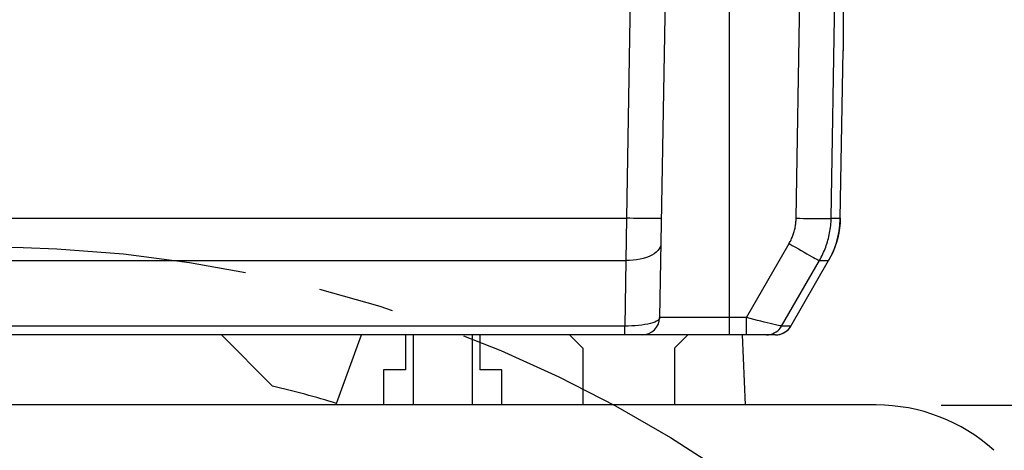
# Model space of a CAD drawing. Header units: millimetres. Extents: x 0 to 420, y 0 to 297.
# Tile 51 of 56: x 317 to 339, y 202 to 212. Entities that reach past the tile are written whole.
import ezdxf
from ezdxf.enums import TextEntityAlignment as Align

# ---------------------------------------------------------------- set-up
doc = ezdxf.new("R2010")
doc.units = ezdxf.units.MM
doc.header["$LTSCALE"] = 23.1
doc.linetypes.add('CENTER', pattern=[0.6, 0.375, -0.075, 0.075, -0.075])
doc.layers.get('0').update_dxf_attribs({"linetype": 'CONTINUOUS'})
for name, color, linetype in [('AXIS', 7, 'CONTINUOUS'), ('COMPONENTS', 7, 'CONTINUOUS'), ('DIMENSION', 7, 'CONTINUOUS')]:
    doc.layers.add(name, color=color, linetype=linetype)
doc.styles.get("Standard").update_dxf_attribs({"font": 'arial.ttf'})
doc.styles.add('TEXTSTYLE_4', font='gdt')
doc.dimstyles.new('DIMSTYLE_10', dxfattribs={"dimtxt": 3, "dimasz": 3, "dimexe": 0.18, "dimexo": 0.0625, "dimgap": 0.09, "dimtad": 1, "dimdec": 3, "dimlfac": 5, "dimdsep": 46, "dimtxsty": 'STANDARD', "dimblk": '_FILLED', "dimblk1": '_FILLED', "dimblk2": '_FILLED', "dimcen": 0.09, "dimadec": 0, "dimazin": 0, "dimtp": 0.5, "dimtm": 0.5, "dimtfac": 1, "dimtdec": 3, "dimtofl": 0, "dimtmove": 0, "dimatfit": 3, "dimldrblk": '_FILLED', "dimfxl": 1, "dimtolj": 1, "dimarcsym": 0})
doc.dimstyles.new('DIMSTYLE_11', dxfattribs={"dimtxt": 3, "dimasz": 3, "dimexe": 0.18, "dimexo": 0.0625, "dimgap": 0.09, "dimtad": 1, "dimdec": 1, "dimlfac": 5, "dimdsep": 46, "dimtxsty": 'STANDARD', "dimblk": '_FILLED', "dimblk1": '_FILLED', "dimblk2": '_FILLED', "dimcen": 0.09, "dimadec": 0, "dimazin": 0, "dimtp": 0.8, "dimtm": 0.8, "dimtfac": 1, "dimtdec": 1, "dimtofl": 0, "dimtmove": 0, "dimatfit": 3, "dimldrblk": '_FILLED', "dimfxl": 1, "dimtolj": 1, "dimarcsym": 0})
doc.dimstyles.new('DIMSTYLE_12', dxfattribs={"dimtxt": 3, "dimasz": 3, "dimexe": 0.18, "dimexo": 0.0625, "dimgap": 0.09, "dimtad": 1, "dimdec": 1, "dimlfac": 5, "dimdsep": 46, "dimtxsty": 'STANDARD', "dimblk": '_FILLED', "dimblk1": '_FILLED', "dimblk2": '_FILLED', "dimcen": 0.09, "dimadec": 0, "dimazin": 0, "dimtp": 0.5, "dimtm": 0.5, "dimtfac": 1, "dimtdec": 1, "dimtofl": 0, "dimtmove": 0, "dimatfit": 3, "dimldrblk": '_FILLED', "dimfxl": 1, "dimtolj": 1, "dimarcsym": 0})
doc.dimstyles.new('DIMSTYLE_2', dxfattribs={"dimtxt": 3, "dimasz": 3, "dimexe": 0.18, "dimexo": 0.0625, "dimgap": 0.09, "dimtad": 1, "dimtih": 1, "dimtoh": 1, "dimlfac": 5, "dimdsep": 46, "dimtxsty": 'STANDARD', "dimblk": '_FILLED', "dimblk1": '_FILLED', "dimblk2": '_FILLED', "dimcen": 0.09, "dimadec": 0, "dimazin": 0, "dimtol": 1, "dimtp": 0.2, "dimtm": 0.2, "dimtfac": 1, "dimtofl": 0, "dimtmove": 0, "dimatfit": 3, "dimldrblk": '_FILLED', "dimfxl": 1, "dimtolj": 1, "dimarcsym": 0})

# ---------------------------------------------------------------- blocks, each defined once
blk = doc.blocks.new('_FILLED')
at = {"color": 0, "linetype": 'BYBLOCK'}
blk.add_solid([(0, 0), (-1, 0.2), (-1, -0.2)], dxfattribs=at)
blk = doc.blocks.new('*D1')
at = {"layer": 'DIMENSION', "color": 2, "linetype": 'CONTINUOUS'}
for p, q in [((279.378, 198.641), (253.063, 198.641)), ((281.378, 198.641), (279.378, 198.641)), ((290.585, 192.778), (281.378, 198.641))]:
    blk.add_line(p, q, dxfattribs=at)
at = {"layer": 'DIMENSION', "color": 2, "linetype": 'CONTINUOUS', "xscale": 3, "yscale": 3, "zscale": 3, "rotation": 327.5117305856}
blk.add_blockref('_FILLED', (290.585, 192.778), dxfattribs=at)
at = {"layer": 'DIMENSION', "color": 2, "linetype": 'CONTINUOUS', "style": 'TEXTSTYLE_4'}
for s, p in [('`', (270.556, 199.391)), ('n', (260.063, 199.391))]:
    blk.add_text(s, height=3, dxfattribs=at).set_placement(p, align=Align.RIGHT)
at = {"layer": 'DIMENSION', "color": 2, "linetype": 'CONTINUOUS'}
for s, p in [('300', (267.056, 199.391)), ('0.2', (276.378, 199.391))]:
    blk.add_text(s, height=3, dxfattribs=at).set_placement(p, align=Align.RIGHT)
blk = doc.blocks.new('*D2')
at = {"layer": 'DIMENSION', "color": 2, "linetype": 'CONTINUOUS'}
for p, q in [((279.378, 198.641), (253.063, 198.641)), ((281.378, 198.641), (279.378, 198.641)), ((290.585, 192.778), (281.378, 198.641))]:
    blk.add_line(p, q, dxfattribs=at)
at = {"layer": 'DIMENSION', "color": 2, "linetype": 'CONTINUOUS', "xscale": 3, "yscale": 3, "zscale": 3, "rotation": 327.5117305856}
blk.add_blockref('_FILLED', (290.585, 192.778), dxfattribs=at)
at = {"layer": 'DIMENSION', "color": 2, "linetype": 'CONTINUOUS', "style": 'TEXTSTYLE_4'}
for s, p in [('`', (270.556, 199.391)), ('n', (260.063, 199.391))]:
    blk.add_text(s, height=3, dxfattribs=at).set_placement(p, align=Align.RIGHT)
at = {"layer": 'DIMENSION', "color": 2, "linetype": 'CONTINUOUS'}
for s, p in [('300', (267.056, 199.391)), ('0.2', (276.378, 199.391))]:
    blk.add_text(s, height=3, dxfattribs=at).set_placement(p, align=Align.RIGHT)
blk = doc.blocks.new('*D20')
at = {"layer": 'DIMENSION', "color": 2, "linetype": 'CONTINUOUS'}
for p, q in [((286.89, 235.702), (286.89, 250.989)), ((344.89, 245.193), (344.89, 250.989)), ((286.89, 248.989), (315.89, 248.989)), ((344.89, 248.989), (315.89, 248.989)), ((344.89, 235.307), (344.89, 243.112)), ((286.89, 209.314), (286.89, 232.789)), ((344.89, 228.558), (344.89, 232.792)), ((344.89, 209.183), (344.89, 226.727))]:
    blk.add_line(p, q, dxfattribs=at)
at = {"layer": 'DIMENSION', "color": 2, "linetype": 'CONTINUOUS', "xscale": 3, "yscale": 3, "zscale": 3, "rotation": 180}
blk.add_blockref('_FILLED', (286.89, 248.989), dxfattribs=at)
at = {"layer": 'DIMENSION', "color": 2, "linetype": 'CONTINUOUS', "xscale": 3, "yscale": 3, "zscale": 3}
blk.add_blockref('_FILLED', (344.89, 248.989), dxfattribs=at)
at = {"layer": 'DIMENSION', "color": 2, "linetype": 'CONTINUOUS', "insert": (315.89, 252.739), "char_height": 3, "width": 6.99257, "attachment_point": 2, "line_spacing_factor": 0.9}
blk.add_mtext('290', dxfattribs=at)
blk = doc.blocks.new('*D21')
at = {"layer": 'DIMENSION', "color": 2, "linetype": 'CONTINUOUS'}
for p, q in [((327.582, 228.989), (369.89, 228.989)), ((367.89, 228.989), (367.89, 187.027)), ((367.89, 145.064), (367.89, 187.027)), ((348.86, 145.064), (369.89, 145.064))]:
    blk.add_line(p, q, dxfattribs=at)
at = {"layer": 'DIMENSION', "color": 2, "linetype": 'CONTINUOUS', "xscale": 3, "yscale": 3, "zscale": 3}
for p, rotation in [((367.89, 228.989), 90), ((367.89, 145.064), 270)]:
    blk.add_blockref('_FILLED', p, dxfattribs=dict(at, rotation=rotation))
at = {"layer": 'DIMENSION', "color": 2, "linetype": 'CONTINUOUS', "insert": (364.14, 187.027), "char_height": 3, "width": 10.48327, "attachment_point": 2, "rotation": 90, "line_spacing_factor": 0.9}
blk.add_mtext('419.6', dxfattribs=at)
blk = doc.blocks.new('*D22')
at = {"layer": 'DIMENSION', "color": 2, "linetype": 'CONTINUOUS'}
for p, q in [((326.789, 228.989), (359.89, 228.989)), ((357.89, 228.989), (357.89, 216.027)), ((357.89, 203.064), (357.89, 216.027)), ((337.629, 203.064), (359.89, 203.064))]:
    blk.add_line(p, q, dxfattribs=at)
at = {"layer": 'DIMENSION', "color": 2, "linetype": 'CONTINUOUS', "xscale": 3, "yscale": 3, "zscale": 3}
for p, rotation in [((357.89, 228.989), 90), ((357.89, 203.064), 270)]:
    blk.add_blockref('_FILLED', p, dxfattribs=dict(at, rotation=rotation))
at = {"layer": 'DIMENSION', "color": 2, "linetype": 'CONTINUOUS', "insert": (354.14, 216.027), "char_height": 3, "width": 10.48327, "attachment_point": 2, "rotation": 90, "line_spacing_factor": 0.9}
blk.add_mtext('129.6', dxfattribs=at)

msp = doc.modelspace()

# ---------------------------------------------------------------- linework, layer by layer
at = {"layer": 'AXIS', "color": 2, "linetype": 'CENTER'}
msp.add_circle((315.8897, 176.66412), 30, dxfattribs=at)
at = {"layer": 'COMPONENTS', "color": 7, "linetype": 'CONTINUOUS'}
for p, q in [((335.3897, 223.52645), (335.3897, 211.14539)), ((331.45993, 220.14516), (331.19656, 205.05714)), ((335.11345, 207.32454), (335.32502, 219.51039)), ((335.32298, 207.32434), (335.3897, 211.14903)), ((333.98266, 204.86412), (334.84586, 206.35944)), ((334.19208, 204.86411), (335.05531, 206.35921)), ((333.84563, 204.66412), (297.93378, 204.66412)), ((321.1897, 204.66412), (322.35847, 203.49535)), ((323.82046, 203.10014), (324.3897, 204.66412)), ((325.3897, 204.66412), (325.3897, 203.86412)), ((325.5647, 204.66412), (325.5647, 203.06412)), ((326.9147, 204.66412), (326.9147, 203.06412)), ((327.0897, 204.66412), (327.0897, 203.86412)), ((329.4397, 204.36412), (329.1397, 204.66412)), ((331.8397, 204.66412), (331.5397, 204.36412)), ((333.15956, 203.06412), (333.0897, 204.66412)), ((329.4397, 204.36412), (329.4397, 203.06412)), ((331.5397, 204.36412), (331.5397, 203.06412)), ((324.8897, 203.86412), (324.8897, 203.06412)), ((325.3897, 203.86412), (324.8897, 203.86412)), ((327.5897, 203.86412), (327.0897, 203.86412)), ((327.5897, 203.06412), (327.5897, 203.86412)), ((336.14507, 203.06412), (295.63433, 203.06412))]:
    msp.add_line(p, q, dxfattribs=at)
at = {"layer": 'COMPONENTS', "color": 9, "linetype": 'CONTINUOUS'}
for p, q in [((330.66005, 220.14516), (330.43626, 207.32454)), ((334.31358, 207.32454), (334.52515, 219.51039)), ((332.7897, 204.66412), (332.7897, 218.26412)), ((301.34314, 207.32454), (330.43626, 207.32454)), ((330.43626, 207.32454), (330.42615, 206.35944)), ((335.11345, 207.32454), (335.32295, 207.32454)), ((335.32295, 207.32445), (335.32298, 207.32452)), ((333.17843, 205.05714), (334.15305, 206.74548)), ((335.10874, 206.45831), (335.05527, 206.35937)), ((301.35325, 206.35944), (330.42615, 206.35944)), ((330.42615, 206.35944), (330.40005, 204.86412)), ((334.192, 204.86414), (335.05527, 206.35937)), ((334.84586, 206.35944), (335.05527, 206.35937)), ((330.40005, 204.86412), (301.37935, 204.86412)), ((330.40005, 204.66412), (330.40005, 204.86412)), ((333.17843, 205.05714), (331.19656, 205.05714)), ((333.17843, 204.66412), (333.17843, 205.05714)), ((333.87673, 204.88733), (333.72131, 204.92434)), ((334.192, 204.86414), (333.98266, 204.86412)), ((334.16645, 204.82527), (334.192, 204.86414)), ((334.13655, 204.78964), (334.16645, 204.82527))]:
    msp.add_line(p, q, dxfattribs=at)
for points in [[(331.23614, 207.32454), (331.23173, 207.32315), (331.21862, 207.32194), (331.19693, 207.32091), (331.16691, 207.32007), (331.1289, 207.31943), (331.08329, 207.319), (331.0306, 207.31878), (330.9714, 207.31878), (330.90634, 207.319), (330.83613, 207.31943), (330.76154, 207.32007), (330.68339, 207.32091), (330.60253, 207.32194), (330.51986, 207.32315), (330.43626, 207.32454)], [(334.15305, 206.74548), (334.16555, 206.76769), (334.17756, 206.79011), (334.18907, 206.81273), (334.20008, 206.83556), (334.21059, 206.85858), (334.2206, 206.8818), (334.23011, 206.90519), (334.23912, 206.92876), (334.24763, 206.95249), (334.25563, 206.97639), (334.26312, 207.00045), (334.27011, 207.02465), (334.27659, 207.04899), (334.28256, 207.07348), (334.28801, 207.09809), (334.29295, 207.12283), (334.29737, 207.1477), (334.30127, 207.17267), (334.30465, 207.19775), (334.3075, 207.22294), (334.30983, 207.24821), (334.31161, 207.27357), (334.31286, 207.29901), (334.31358, 207.32454)], [(334.31358, 207.32454), (334.39689, 207.32317), (334.4793, 207.32196), (334.5599, 207.32094), (334.63782, 207.32011), (334.71222, 207.31947), (334.78228, 207.31905), (334.84724, 207.31884), (334.9064, 207.31884), (334.95911, 207.31905), (335.00479, 207.31947), (335.04296, 207.32011), (335.07319, 207.32094), (335.09516, 207.32196), (335.10863, 207.32317), (335.11345, 207.32454)], [(335.32295, 207.32454), (335.31782, 207.21218), (335.30639, 207.10029), (335.28869, 206.98922), (335.26477, 206.87932), (335.23471, 206.77094), (335.19861, 206.66442), (335.15658, 206.5601), (335.10874, 206.45831)], [(331.22603, 206.74548), (331.22097, 206.70399), (331.2073, 206.66309), (331.18517, 206.62324), (331.15481, 206.58487), (331.11656, 206.54839), (331.07082, 206.5142), (331.01811, 206.48266), (330.95897, 206.45412), (330.89407, 206.42889), (330.82409, 206.40724), (330.74981, 206.38941), (330.67201, 206.37558), (330.59155, 206.36592), (330.50931, 206.36052), (330.42615, 206.35944)], [(334.15305, 206.74548), (334.22486, 206.70411), (334.2959, 206.66334), (334.3654, 206.62361), (334.43261, 206.58533), (334.49681, 206.54894), (334.55731, 206.51481), (334.61345, 206.48331), (334.66464, 206.45479), (334.71031, 206.42955), (334.74999, 206.40787), (334.78323, 206.38997), (334.80969, 206.37605), (334.82907, 206.36626), (334.84117, 206.3607), (334.84586, 206.35944)], [(331.19656, 205.05714), (331.19165, 205.03626), (331.17773, 205.01532), (331.15505, 204.99476), (331.12391, 204.97522), (331.08474, 204.95694), (331.03813, 204.93977), (330.98474, 204.92401), (330.92522, 204.91), (330.86028, 204.89762), (330.79073, 204.88701), (330.71732, 204.87843), (330.64074, 204.87177), (330.56174, 204.8671), (330.48123, 204.86454), (330.40005, 204.86412)], [(333.72131, 204.92434), (333.58594, 204.95722), (333.51046, 204.97546), (333.43116, 204.99495), (333.34895, 205.01544), (333.26444, 205.03633), (333.17843, 205.05714)], [(333.63626, 204.66412), (333.68269, 204.66683), (333.7285, 204.6749), (333.77306, 204.68824), (333.81577, 204.70666), (333.85605, 204.72992), (333.89336, 204.7577), (333.9272, 204.78962), (333.9571, 204.82525), (333.98266, 204.86412)], [(333.98266, 204.86412), (333.97778, 204.86463), (333.96465, 204.86727), (333.94333, 204.872), (333.91394, 204.8787), (333.87673, 204.88733)], [(333.84563, 204.66412), (333.89206, 204.66683), (333.93787, 204.67491), (333.98243, 204.68825), (334.02513, 204.70668), (334.06541, 204.72994), (334.10272, 204.75772), (334.13655, 204.78964)]]:
    msp.add_lwpolyline(points, dxfattribs=at)
at = {"layer": 'COMPONENTS', "color": 7, "linetype": 'CONTINUOUS'}
for points in [[(334.84586, 206.35944), (334.86669, 206.39643), (334.8867, 206.43379), (334.90589, 206.47151), (334.92424, 206.50956), (334.94176, 206.54793), (334.95845, 206.58662), (334.9743, 206.62561), (334.98931, 206.66488), (335.00349, 206.70444), (335.01683, 206.74427), (335.02932, 206.78436), (335.04097, 206.8247), (335.05177, 206.86528), (335.06172, 206.90608), (335.07081, 206.94711), (335.07904, 206.98835), (335.08642, 207.02978), (335.09292, 207.07141), (335.09855, 207.11321), (335.10331, 207.15518), (335.10718, 207.19731), (335.11017, 207.2396), (335.11226, 207.28201), (335.11345, 207.32454)], [(335.0553, 206.35921), (335.07266, 206.38991), (335.13442, 206.51088), (335.18782, 206.63577), (335.23263, 206.76399), (335.26863, 206.89496), (335.29565, 207.02807), (335.31358, 207.16271), (335.32233, 207.29825), (335.32296, 207.32434)]]:
    msp.add_lwpolyline(points, dxfattribs=at)
for centre, radius, start, end in [((330.79661, 205.06412), 0.4, 270.002259, 359.000039), ((333.84567, 205.06412), 0.4, 270, 329.998754), ((315.8897, 176.66412), 27.6, 73.300852, 76.445179), ((336.14507, 199.06412), 4, 47.878298, 90)]:
    msp.add_arc(centre, radius, start, end, dxfattribs=at)

# ---------------------------------------------------------------- dimensions: what is measured, and where the dimension line sits
at = {"layer": 'DIMENSION', "color": 2, "linetype": 'CONTINUOUS'}
dim = msp.add_linear_dim(base=(344.8897, 248.98905), p1=(286.8897, 209.31382), p2=(344.8897, 209.18315), dimstyle='DIMSTYLE_10', dxfattribs=at)
dim.commit()
dim.dimension.update_dxf_attribs({"geometry": '*D20', "text_midpoint": (312.39342, 251.23905), "dimtype": 160})
for base, p1, p2, dimstyle, picture, middle in [((357.88971, 203.06412), (326.78924, 228.98905), (337.62907, 203.06412), 'DIMSTYLE_12', '*D22', (357.98835, 211.34058)), ((367.88971, 145.06412), (327.5823, 228.98905), (348.8597, 145.06412), 'DIMSTYLE_11', '*D21', (367.98835, 182.34058))]:
    dim = msp.add_linear_dim(base=base, p1=p1, p2=p2, angle=270, dimstyle=dimstyle, dxfattribs=at)
    dim.commit()
    dim.dimension.update_dxf_attribs({"geometry": picture, "text_midpoint": middle, "dimtype": 160})
for picture in ['*D1', '*D2']:
    dim = msp.add_diameter_dim_2p(p1=(290.58466, 192.77793), p2=(341.19475, 160.55031), dimstyle='DIMSTYLE_2', dxfattribs=at)
    dim.commit()
    dim.dimension.update_dxf_attribs({"geometry": picture, "text_midpoint": (261.30978, 200.89081), "dimtype": 163})

doc.saveas('drawing.dxf')
